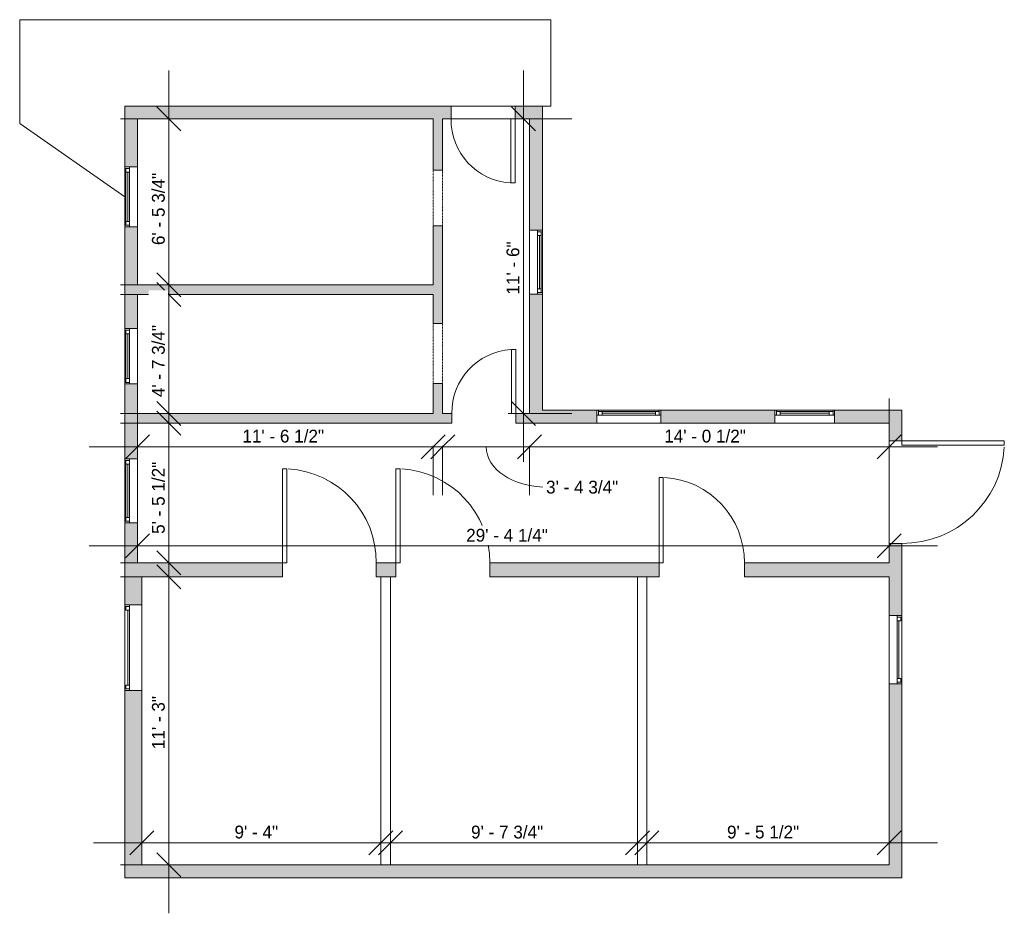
# Model space of a CAD drawing. Header units: inches. Extents: x 828 to 1290, y -1712 to -1294.
import ezdxf

# ---------------------------------------------------------------- set-up
doc = ezdxf.new("R2010")
doc.units = ezdxf.units.IN
doc.header["$MEASUREMENT"] = 0
doc.linetypes.add('Overhead', pattern=[0.15625, 0.09375, -0.0625])
for name, color, linetype, lineweight in [('A-ANNO-DIMS', 211, 'Continuous', 9), ('A-ANNO-DIMS-192', 211, 'Continuous', 9), ('A-DETL-GENF', 92, 'Overhead', 9), ('A-DETL-MEDM', 90, 'Continuous', 9), ('A-DOOR', 31, 'Continuous', 9), ('A-FLOR', 192, 'Continuous', 9), ('A-GLAZ', 151, 'Continuous', 9), ('A-WALL', 90, 'Continuous', 9), ('A-WALL-PATT', 111, 'Continuous', 9)]:
    doc.layers.add(name, color=color, linetype=linetype, lineweight=lineweight)
doc.styles.add('Inter', font='txt', dxfattribs={"height": 6})
doc.dimstyles.new('Linear_-_1_32__Inter__Imperial__SMALL', dxfattribs={"dimscale": 12, "dimtxt": 7.948799, "dimasz": 0.9375, "dimexe": 1.889764, "dimexo": 1.259843, "dimgap": 0, "dimtad": 1, "dimrnd": 0.25, "dimzin": 1, "dimdsep": 46, "dimlunit": 4, "dimtxsty": 'Inter', "dimblk1": 'OBLIQUE', "dimblk2": 'OBLIQUE', "dimsah": 1, "dimcen": 0.09, "dimdle": 1.889764, "dimazin": 0, "dimtfac": 1, "dimtdec": 4, "dimtix": 1, "dimtmove": 0, "dimatfit": 3, "dimfxl": 1, "dimtvp": 1, "dimtfill": 1, "dimfrac": 2, "dimtolj": 1, "dimtzin": 0, "dimarcsym": 2})
doc.dimstyles.new('Linear_-_1_32__Inter__Imperial__SMALL_1', dxfattribs={"dimscale": 12, "dimtxt": 7.948799, "dimasz": 0.9375, "dimexe": 1.889764, "dimexo": 1.259843, "dimgap": 0, "dimtad": 1, "dimrnd": 0.25, "dimzin": 1, "dimdsep": 46, "dimlunit": 4, "dimtxsty": 'Inter', "dimblk1": 'OBLIQUE', "dimblk2": 'OBLIQUE', "dimsah": 1, "dimcen": 0.09, "dimdle": 1.889764, "dimazin": 0, "dimtfac": 1, "dimtdec": 4, "dimtix": 1, "dimtmove": 1, "dimatfit": 3, "dimfxl": 1, "dimtvp": 1, "dimtfill": 1, "dimfrac": 2, "dimtolj": 1, "dimtzin": 0, "dimarcsym": 2})

# ---------------------------------------------------------------- blocks, each defined once
blk = doc.blocks.new('Planitar - Single Door_Flush Panel - 2_-6_ x 6_-8_-4178541-Barn 2 Dimension Plan')
at = {"layer": 'A-DOOR'}
for p, q in [((12.99, -3), (12.99, -33)), ((15, -3), (12.99, -3)), ((15, -3), (15, -33)), ((15, -33), (12.99, -33))]:
    blk.add_line(p, q, dxfattribs=at)
blk.add_arc((14.77, -3.3), 29.77, 179.4225, 266.009, dxfattribs=at)
blk = doc.blocks.new('Planitar - Single Door_Flush Panel - 2_-6_ x 6_-8_-4178312-Barn 2 Dimension Plan')
at = {"layer": 'A-DOOR'}
for p, q in [((12.99, 2.25), (12.99, 32.25)), ((15, 32.25), (12.99, 32.25)), ((15, 2.25), (15, 32.25)), ((15, 2.25), (12.99, 2.25))]:
    blk.add_line(p, q, dxfattribs=at)
blk.add_arc((14.77, 2.55), 29.77, 93.991, 180.5775, dxfattribs=at)
blk = doc.blocks.new('Planitar - Single Door_Flush Panel - 3_-8_ x 6_-8_-4186027-Barn 2 Dimension Plan')
at = {"layer": 'A-DOOR'}
for p, q in [((19.99, -3.25), (19.99, -47.25)), ((22, -3.25), (19.99, -3.25)), ((22, -3.25), (22, -47.25)), ((22, -47.25), (19.99, -47.25))]:
    blk.add_line(p, q, dxfattribs=at)
blk.add_arc((21.77, -3.55), 43.77, 179.6072, 266.7198, dxfattribs=at)
blk = doc.blocks.new('Planitar - Single Door_Flush Panel - 3_-4_ x 6_-8_-4186040-Barn 2 Dimension Plan')
at = {"layer": 'A-DOOR'}
for p, q in [((17.99, -3.25), (17.99, -43.25)), ((20, -3.25), (17.99, -3.25)), ((20, -3.25), (20, -43.25)), ((20, -43.25), (17.99, -43.25))]:
    blk.add_line(p, q, dxfattribs=at)
blk.add_arc((19.77, -3.55), 39.77, 179.5677, 266.5563, dxfattribs=at)
blk = doc.blocks.new('Planitar - Opening - 2_-4_ x 6_-8_-4186086-Barn 2 Dimension Plan')
at = {"layer": 'A-DETL-GENF'}
for p, q in [((13.68, 2.25), (-14.32, 2.25)), ((-14.32, -2.25), (13.68, -2.25))]:
    blk.add_line(p, q, dxfattribs=at)
at = {"layer": 'A-DETL-MEDM'}
for p, q in [((-14.32, 2.25), (-14.32, -2.25)), ((13.68, -2.25), (13.68, 2.25))]:
    blk.add_line(p, q, dxfattribs=at)
blk = doc.blocks.new('Planitar - Opening - 2_-2_ x 6_-8_-4186173-Barn 2 Dimension Plan')
at = {"layer": 'A-DETL-GENF'}
for p, q in [((12.68, 2.25), (-13.32, 2.25)), ((-13.32, -2.25), (12.68, -2.25))]:
    blk.add_line(p, q, dxfattribs=at)
at = {"layer": 'A-DETL-MEDM'}
for p, q in [((-13.32, 2.25), (-13.32, -2.25)), ((12.68, -2.25), (12.68, 2.25))]:
    blk.add_line(p, q, dxfattribs=at)
blk = doc.blocks.new('Planitar-Fixed - Default 1-4290701-Barn 2 Dimension Plan')
at = {"layer": 'A-GLAZ'}
for p, q in [((-14, 3.51), (-13.25, 3.51)), ((-13.25, 3.51), (-14, 3.51)), ((-14, 3.51), (-14, 1.28)), ((14, 1.28), (-14, 1.28)), ((-14, 1.28), (-14, -2.49)), ((-13.25, 3.51), (-13.25, 1.28)), ((-13.25, 3.51), (13.25, 3.51)), ((-13.25, 1.28), (-13.25, 3.51)), ((-13.25, 3.01), (-11.52, 3.01)), ((-11.52, 3.01), (-13.25, 3.01)), ((-13.25, 3.01), (-13.25, 1.28)), ((-13.25, 1.28), (-11.52, 1.28)), ((-11.52, 3.01), (-11.52, 1.28)), ((-11.52, 3.01), (11.52, 3.01)), ((-11.52, 1.28), (-11.52, 3.01)), ((11.52, 3.01), (11.52, 1.28)), ((13.25, 3.01), (11.52, 3.01)), ((13.25, 3.01), (11.52, 3.01)), ((11.52, 3.01), (11.52, 1.28)), ((11.52, 1.28), (13.25, 1.28)), ((13.25, 3.51), (13.25, 1.28)), ((13.96, 3.51), (13.25, 3.51)), ((14, 3.51), (13.25, 3.51)), ((13.25, 3.51), (13.25, 1.28)), ((13.25, 1.28), (13.25, 3.01)), ((14, 1.28), (14, 3.51)), ((14, -2.49), (14, 1.28)), ((-14, -2.49), (14, -2.49)), ((-14, -2.49), (-12.74, -2.49)), ((14, -2.49), (12.74, -2.49))]:
    blk.add_line(p, q, dxfattribs=at)
at = {"layer": 'A-GLAZ', "lineweight": 18}
blk.add_line((-11.52, 2.15), (11.52, 2.15), dxfattribs=at)
blk = doc.blocks.new('Planitar-Fixed - Default 1-4290698-Barn 2 Dimension Plan')
at = {"layer": 'A-GLAZ'}
for p, q in [((-13, 3.51), (-12.25, 3.51)), ((-12.25, 3.51), (-13, 3.51)), ((-13, 3.51), (-13, 1.28)), ((13, 1.28), (-13, 1.28)), ((-13, 1.28), (-13, -2.49)), ((-12.25, 3.51), (-12.25, 1.28)), ((-12.25, 3.51), (12.25, 3.51)), ((-12.25, 1.28), (-12.25, 3.51)), ((-12.25, 3.01), (-10.52, 3.01)), ((-10.52, 3.01), (-12.25, 3.01)), ((-12.25, 3.01), (-12.25, 1.28)), ((-12.25, 1.28), (-10.52, 1.28)), ((-10.52, 3.01), (-10.52, 1.28)), ((-10.52, 3.01), (10.52, 3.01)), ((-10.52, 1.28), (-10.52, 3.01)), ((10.52, 3.01), (10.52, 1.28)), ((12.25, 3.01), (10.52, 3.01)), ((12.25, 3.01), (10.52, 3.01)), ((10.52, 3.01), (10.52, 1.28)), ((10.52, 1.28), (12.25, 1.28)), ((12.25, 3.51), (12.25, 1.28)), ((12.96, 3.51), (12.25, 3.51)), ((13, 3.51), (12.25, 3.51)), ((12.25, 3.51), (12.25, 1.28)), ((12.25, 1.28), (12.25, 3.01)), ((13, 1.28), (13, 3.51)), ((13, -2.49), (13, 1.28)), ((-13, -2.49), (13, -2.49)), ((-13, -2.49), (-11.74, -2.49)), ((13, -2.49), (11.74, -2.49))]:
    blk.add_line(p, q, dxfattribs=at)
at = {"layer": 'A-GLAZ', "lineweight": 18}
blk.add_line((-10.52, 2.15), (10.52, 2.15), dxfattribs=at)
blk = doc.blocks.new('Planitar-Fixed - Default 1-4290704-Barn 2 Dimension Plan')
at = {"layer": 'A-GLAZ'}
for p, q in [((-15, 3.51), (-14.25, 3.51)), ((-14.25, 3.51), (-15, 3.51)), ((-15, 3.51), (-15, 1.28)), ((15, 1.28), (-15, 1.28)), ((-15, 1.28), (-15, -2.49)), ((-14.25, 3.51), (-14.25, 1.28)), ((-14.25, 3.51), (14.25, 3.51)), ((-14.25, 1.28), (-14.25, 3.51)), ((-14.25, 3.01), (-12.52, 3.01)), ((-12.52, 3.01), (-14.25, 3.01)), ((-14.25, 3.01), (-14.25, 1.28)), ((-14.25, 1.28), (-12.52, 1.28)), ((-12.52, 3.01), (-12.52, 1.28)), ((-12.52, 3.01), (12.52, 3.01)), ((-12.52, 1.28), (-12.52, 3.01)), ((12.52, 3.01), (12.52, 1.28)), ((14.25, 3.01), (12.52, 3.01)), ((14.25, 3.01), (12.52, 3.01)), ((12.52, 3.01), (12.52, 1.28)), ((12.52, 1.28), (14.25, 1.28)), ((14.25, 3.51), (14.25, 1.28)), ((14.96, 3.51), (14.25, 3.51)), ((15, 3.51), (14.25, 3.51)), ((14.25, 3.51), (14.25, 1.28)), ((14.25, 1.28), (14.25, 3.01)), ((15, 1.28), (15, 3.51)), ((15, -2.49), (15, 1.28)), ((-15, -2.49), (15, -2.49)), ((-15, -2.49), (-13.74, -2.49)), ((15, -2.49), (13.74, -2.49))]:
    blk.add_line(p, q, dxfattribs=at)
at = {"layer": 'A-GLAZ', "lineweight": 18}
blk.add_line((-12.52, 2.15), (12.52, 2.15), dxfattribs=at)
blk = doc.blocks.new('Planitar-Fixed - Default 1-4290961-Barn 2 Dimension Plan')
at = {"layer": 'A-GLAZ'}
for p, q in [((-20, 4.51), (-19.25, 4.51)), ((-20, 4.51), (20, 4.51)), ((-20, 4.51), (-20, 2.28)), ((20, 2.28), (-20, 2.28)), ((-20, 2.28), (-20, -3.49)), ((20, 2.28), (-20, 2.28)), ((-20, 2.28), (20, 2.28)), ((-20, 2.28), (-20, -3.49)), ((-19.25, 4.51), (-19.25, 2.28)), ((-19.25, 4.01), (-17.52, 4.01)), ((-19.25, 2.28), (-17.52, 2.28)), ((-17.52, 4.01), (-17.52, 2.28)), ((17.52, 4.01), (17.52, 2.28)), ((19.25, 4.01), (17.52, 4.01)), ((17.52, 2.28), (19.25, 2.28)), ((19.25, 4.51), (19.25, 2.28)), ((19.96, 4.51), (19.25, 4.51)), ((20, 2.28), (20, 4.51)), ((20, -3.49), (20, 2.28)), ((20, -3.49), (20, 2.28)), ((-20, -3.49), (20, -3.49)), ((-20, -3.49), (-18.74, -3.49)), ((20, -3.49), (-20, -3.49)), ((20, -3.49), (18.74, -3.49))]:
    blk.add_line(p, q, dxfattribs=at)
at = {"layer": 'A-GLAZ', "lineweight": 18}
blk.add_line((-17.52, 3.15), (17.52, 3.15), dxfattribs=at)
blk = doc.blocks.new('Planitar-Fixed - Default 1-4292213-Barn 2 Dimension Plan')
at = {"layer": 'A-GLAZ'}
for p, q in [((-16, 3.51), (-15.25, 3.51)), ((-16, 3.51), (16, 3.51)), ((-16, 3.51), (-16, 1.28)), ((16, 1.28), (-16, 1.28)), ((-16, 1.28), (-16, -2.49)), ((16, 1.28), (-16, 1.28)), ((-16, 1.28), (16, 1.28)), ((-16, 1.28), (-16, -2.49)), ((-15.25, 3.51), (-15.25, 1.28)), ((-15.25, 3.01), (-13.52, 3.01)), ((-15.25, 1.28), (-13.52, 1.28)), ((-13.52, 3.01), (-13.52, 1.28)), ((13.52, 3.01), (13.52, 1.28)), ((15.25, 3.01), (13.52, 3.01)), ((13.52, 1.28), (15.25, 1.28)), ((15.25, 3.51), (15.25, 1.28)), ((15.96, 3.51), (15.25, 3.51)), ((16, 1.28), (16, 3.51)), ((16, -2.49), (16, 1.28)), ((16, -2.49), (16, 1.28)), ((-16, -2.49), (16, -2.49)), ((-16, -2.49), (-14.74, -2.49)), ((16, -2.49), (-16, -2.49)), ((16, -2.49), (14.74, -2.49))]:
    blk.add_line(p, q, dxfattribs=at)
at = {"layer": 'A-GLAZ', "lineweight": 18}
blk.add_line((-13.52, 2.15), (13.52, 2.15), dxfattribs=at)
blk = doc.blocks.new('Planitar-Fixed - Default 1-4290770-Barn 2 Dimension Plan')
at = {"layer": 'A-GLAZ'}
for p, q in [((-14, 3.51), (-13.25, 3.51)), ((-13.25, 3.51), (-14, 3.51)), ((14, 1.28), (-14, 1.28)), ((-14, 1.28), (-14, -2.49)), ((-13.25, 3.51), (-13.25, 1.28)), ((-13.25, 3.51), (13.25, 3.51)), ((-13.25, 1.28), (-13.25, 3.51)), ((-13.25, 3.01), (-11.52, 3.01)), ((-11.52, 3.01), (-13.25, 3.01)), ((-13.25, 3.01), (-13.25, 1.28)), ((-13.25, 1.28), (-11.52, 1.28)), ((-11.52, 3.01), (-11.52, 1.28)), ((-11.52, 3.01), (11.52, 3.01)), ((-11.52, 1.28), (-11.52, 3.01)), ((11.52, 3.01), (11.52, 1.28)), ((13.25, 3.01), (11.52, 3.01)), ((13.25, 3.01), (11.52, 3.01)), ((11.52, 3.01), (11.52, 1.28)), ((11.52, 1.28), (13.25, 1.28)), ((13.25, 3.51), (13.25, 1.28)), ((13.96, 3.51), (13.25, 3.51)), ((14, 3.51), (13.25, 3.51)), ((13.25, 3.51), (13.25, 1.28)), ((13.25, 1.28), (13.25, 3.01)), ((14, -2.49), (14, 1.28)), ((-14, -2.49), (14, -2.49)), ((-14, -2.49), (-12.74, -2.49)), ((14, -2.49), (12.74, -2.49))]:
    blk.add_line(p, q, dxfattribs=at)
at = {"layer": 'A-GLAZ', "lineweight": 18}
blk.add_line((-11.52, 2.15), (11.52, 2.15), dxfattribs=at)
blk = doc.blocks.new('Planitar-Fixed - Default 1-4290571-Barn 2 Dimension Plan')
at = {"layer": 'A-GLAZ'}
for p, q in [((-15, 3.51), (-14.25, 3.51)), ((-14.25, 3.51), (-15, 3.51)), ((15, 1.28), (-15, 1.28)), ((-15, 1.28), (-15, -2.49)), ((-14.25, 3.51), (-14.25, 1.28)), ((-14.25, 3.51), (14.25, 3.51)), ((-14.25, 1.28), (-14.25, 3.51)), ((-14.25, 3.01), (-12.52, 3.01)), ((-12.52, 3.01), (-14.25, 3.01)), ((-14.25, 3.01), (-14.25, 1.28)), ((-14.25, 1.28), (-12.52, 1.28)), ((-12.52, 3.01), (-12.52, 1.28)), ((-12.52, 3.01), (12.52, 3.01)), ((-12.52, 1.28), (-12.52, 3.01)), ((12.52, 3.01), (12.52, 1.28)), ((14.25, 3.01), (12.52, 3.01)), ((14.25, 3.01), (12.52, 3.01)), ((12.52, 3.01), (12.52, 1.28)), ((12.52, 1.28), (14.25, 1.28)), ((14.25, 3.51), (14.25, 1.28)), ((14.96, 3.51), (14.25, 3.51)), ((15, 3.51), (14.25, 3.51)), ((14.25, 3.51), (14.25, 1.28)), ((14.25, 1.28), (14.25, 3.01)), ((15, -2.49), (15, 1.28)), ((-15, -2.49), (15, -2.49)), ((-15, -2.49), (-13.74, -2.49)), ((15, -2.49), (13.74, -2.49))]:
    blk.add_line(p, q, dxfattribs=at)
at = {"layer": 'A-GLAZ', "lineweight": 18}
blk.add_line((-12.52, 2.15), (12.52, 2.15), dxfattribs=at)
blk = doc.blocks.new('Planitar - Single Door_Flush Panel - 4_-0_ x 6_-8_-4187546-Barn 2 Dimension Plan')
at = {"layer": 'A-DOOR'}
for p, q in [((21.99, -3), (21.99, -51)), ((24, -3), (21.99, -3)), ((24, -3), (24, -51)), ((24, -51), (21.99, -51))]:
    blk.add_line(p, q, dxfattribs=at)
blk.add_arc((23.77, -3.3), 47.77, 179.6401, 266.862, dxfattribs=at)
blk = doc.blocks.new('DIMBLOCK1-Barn 2 Dimension Plan')
at = {"layer": 'A-ANNO-DIMS-192'}
for p, q in [((898.35, -1440.52), (898.35, -1317.41)), ((905.52, -1340.09), (875.68, -1340.09)), ((898.35, -1340.09), (905.52, -1340.09)), ((905.52, -1417.84), (875.68, -1417.84)), ((898.35, -1417.84), (905.52, -1417.84))]:
    blk.add_line(p, q, dxfattribs=at)
at = {"layer": 'A-ANNO-DIMS-192', "lineweight": 35}
for p, q in [((898.35, -1340.09), (892.73, -1334.47)), ((898.35, -1340.09), (903.98, -1345.72)), ((898.35, -1417.84), (892.73, -1412.22)), ((898.35, -1417.84), (903.98, -1423.47))]:
    blk.add_line(p, q, dxfattribs=at)
at = {"layer": 'A-ANNO-DIMS-192', "color": 0, "insert": (890.37, -1399.19), "char_height": 6, "width": 48.5274, "attachment_point": 1, "rotation": 90, "line_spacing_factor": 0.9936, "style": 'Inter', "bg_fill": 3, "box_fill_scale": 1.25, "bg_fill_color": 256, "bg_fill_true_color": 13158600, "bg_fill_transparency": 0}
blk.add_mtext('6\' - 5 3/4"', dxfattribs=at)
blk = doc.blocks.new('_Oblique')
at = {"color": 0, "linetype": 'ByBlock', "lineweight": -2}
blk.add_line((-0.5, -0.5), (0.5, 0.5), dxfattribs=at)
blk = doc.blocks.new('DIMBLOCK2-Barn 2 Dimension Plan')
at = {"layer": 'A-ANNO-DIMS-192'}
for p, q in [((898.35, -1500.77), (898.35, -1399.66)), ((905.52, -1422.34), (875.68, -1422.34)), ((898.35, -1422.34), (905.52, -1422.34)), ((905.52, -1478.09), (875.68, -1478.09)), ((898.35, -1478.09), (905.52, -1478.09))]:
    blk.add_line(p, q, dxfattribs=at)
at = {"layer": 'A-ANNO-DIMS-192', "lineweight": 35}
for p, q in [((898.35, -1422.34), (892.73, -1416.72)), ((898.35, -1422.34), (903.98, -1427.97)), ((898.35, -1478.09), (892.73, -1472.47)), ((898.35, -1478.09), (903.98, -1483.72))]:
    blk.add_line(p, q, dxfattribs=at)
at = {"layer": 'A-ANNO-DIMS-192', "color": 0, "insert": (890.37, -1470.44), "char_height": 6, "width": 48.5274, "attachment_point": 1, "rotation": 90, "line_spacing_factor": 0.9936, "style": 'Inter', "bg_fill": 3, "box_fill_scale": 1.25, "bg_fill_color": 256, "bg_fill_true_color": 13158600, "bg_fill_transparency": 0}
blk.add_mtext('4\' - 7 3/4"', dxfattribs=at)
blk = doc.blocks.new('DIMBLOCK3-Barn 2 Dimension Plan')
at = {"layer": 'A-ANNO-DIMS-192'}
for p, q in [((898.35, -1570.77), (898.35, -1459.91)), ((905.52, -1482.59), (875.68, -1482.59)), ((898.35, -1482.59), (905.52, -1482.59)), ((905.52, -1548.09), (875.68, -1548.09)), ((898.35, -1548.09), (905.52, -1548.09))]:
    blk.add_line(p, q, dxfattribs=at)
at = {"layer": 'A-ANNO-DIMS-192', "lineweight": 35}
for p, q in [((898.35, -1482.59), (892.73, -1476.97)), ((898.35, -1482.59), (903.98, -1488.22)), ((898.35, -1548.09), (892.73, -1542.47)), ((898.35, -1548.09), (903.98, -1553.72))]:
    blk.add_line(p, q, dxfattribs=at)
at = {"layer": 'A-ANNO-DIMS-192', "color": 0, "insert": (890.37, -1534.52), "char_height": 6, "width": 46.0235, "attachment_point": 1, "rotation": 90, "line_spacing_factor": 0.9936, "style": 'Inter', "bg_fill": 3, "box_fill_scale": 1.25, "bg_fill_color": 256, "bg_fill_true_color": 13158600, "bg_fill_transparency": 0}
blk.add_mtext('5\' - 5 1/2"', dxfattribs=at)
blk = doc.blocks.new('DIMBLOCK4-Barn 2 Dimension Plan')
at = {"layer": 'A-ANNO-DIMS-192'}
for p, q in [((898.35, -1712.27), (898.35, -1531.91)), ((905.52, -1554.59), (875.68, -1554.59)), ((898.35, -1554.59), (905.52, -1554.59)), ((905.52, -1689.59), (875.68, -1689.59)), ((898.35, -1689.59), (905.52, -1689.59))]:
    blk.add_line(p, q, dxfattribs=at)
at = {"layer": 'A-ANNO-DIMS-192', "lineweight": 35}
for p, q in [((898.35, -1554.59), (892.73, -1548.97)), ((898.35, -1554.59), (903.98, -1560.22)), ((898.35, -1689.59), (892.73, -1683.97)), ((898.35, -1689.59), (903.98, -1695.22))]:
    blk.add_line(p, q, dxfattribs=at)
at = {"layer": 'A-ANNO-DIMS-192', "color": 0, "insert": (890.37, -1635.36), "char_height": 6, "width": 31.8349, "attachment_point": 1, "rotation": 90, "line_spacing_factor": 0.9936, "style": 'Inter', "bg_fill": 3, "box_fill_scale": 1.25, "bg_fill_color": 256, "bg_fill_true_color": 13158600, "bg_fill_transparency": 0}
blk.add_mtext('11\' - 3"', dxfattribs=at)
blk = doc.blocks.new('DIMBLOCK5-Barn 2 Dimension Plan')
at = {"layer": 'A-ANNO-DIMS-192'}
for p, q in [((1064.56, -1317.41), (1064.56, -1500.77)), ((1057.39, -1340.09), (1087.23, -1340.09)), ((1064.56, -1340.09), (1057.39, -1340.09)), ((1057.39, -1478.09), (1087.23, -1478.09)), ((1064.56, -1478.09), (1057.39, -1478.09))]:
    blk.add_line(p, q, dxfattribs=at)
at = {"layer": 'A-ANNO-DIMS-192', "lineweight": 35}
for p, q in [((1064.56, -1340.09), (1058.93, -1334.47)), ((1064.56, -1340.09), (1070.18, -1345.72)), ((1064.56, -1478.09), (1058.93, -1472.47)), ((1064.56, -1478.09), (1070.18, -1483.72))]:
    blk.add_line(p, q, dxfattribs=at)
at = {"layer": 'A-ANNO-DIMS-192', "color": 0, "insert": (1056.57, -1422.36), "char_height": 6, "width": 31.8349, "attachment_point": 1, "rotation": 90, "line_spacing_factor": 0.9936, "style": 'Inter', "bg_fill": 3, "box_fill_scale": 1.25, "bg_fill_color": 256, "bg_fill_true_color": 13158600, "bg_fill_transparency": 0}
blk.add_mtext('11\' - 6"', dxfattribs=at)
blk = doc.blocks.new('DIMBLOCK6-Barn 2 Dimension Plan')
at = {"layer": 'A-ANNO-DIMS-192'}
for p, q in [((885.64, -1686.35), (885.64, -1656.51)), ((997.64, -1686.35), (997.64, -1656.51)), ((862.96, -1679.19), (1020.32, -1679.19)), ((885.64, -1679.19), (885.64, -1686.35)), ((997.64, -1679.19), (997.64, -1686.35))]:
    blk.add_line(p, q, dxfattribs=at)
at = {"layer": 'A-ANNO-DIMS-192', "lineweight": 35}
for p, q in [((885.64, -1679.19), (891.27, -1673.56)), ((997.64, -1679.19), (1003.27, -1673.56)), ((885.64, -1679.19), (880.02, -1684.81)), ((997.64, -1679.19), (992.02, -1684.81))]:
    blk.add_line(p, q, dxfattribs=at)
at = {"layer": 'A-ANNO-DIMS-192', "color": 0, "insert": (929.07, -1671.2), "char_height": 6, "width": 30.1657, "attachment_point": 1, "line_spacing_factor": 0.9936, "style": 'Inter', "bg_fill": 3, "box_fill_scale": 1.25, "bg_fill_color": 256, "bg_fill_true_color": 13158600, "bg_fill_transparency": 0}
blk.add_mtext('9\' - 4"', dxfattribs=at)
blk = doc.blocks.new('DIMBLOCK7-Barn 2 Dimension Plan')
at = {"layer": 'A-ANNO-DIMS-192'}
for p, q in [((1002.14, -1686.35), (1002.14, -1656.51)), ((1117.89, -1686.35), (1117.89, -1656.51)), ((979.46, -1679.19), (1140.57, -1679.19)), ((1002.14, -1679.19), (1002.14, -1686.35)), ((1117.89, -1679.19), (1117.89, -1686.35))]:
    blk.add_line(p, q, dxfattribs=at)
at = {"layer": 'A-ANNO-DIMS-192', "lineweight": 35}
for p, q in [((1002.14, -1679.19), (1007.77, -1673.56)), ((1117.89, -1679.19), (1123.52, -1673.56)), ((1002.14, -1679.19), (996.52, -1684.81)), ((1117.89, -1679.19), (1112.27, -1684.81))]:
    blk.add_line(p, q, dxfattribs=at)
at = {"layer": 'A-ANNO-DIMS-192', "color": 0, "insert": (1039.95, -1671.2), "char_height": 6, "width": 48.1697, "attachment_point": 1, "line_spacing_factor": 0.9936, "style": 'Inter', "bg_fill": 3, "box_fill_scale": 1.25, "bg_fill_color": 256, "bg_fill_true_color": 13158600, "bg_fill_transparency": 0}
blk.add_mtext('9\' - 7 3/4"', dxfattribs=at)
blk = doc.blocks.new('DIMBLOCK8-Barn 2 Dimension Plan')
at = {"layer": 'A-ANNO-DIMS-192'}
for p, q in [((1122.39, -1686.35), (1122.39, -1656.51)), ((1235.89, -1686.35), (1235.89, -1656.51)), ((1099.71, -1679.19), (1258.57, -1679.19)), ((1122.39, -1679.19), (1122.39, -1686.35)), ((1235.89, -1679.19), (1235.89, -1686.35))]:
    blk.add_line(p, q, dxfattribs=at)
at = {"layer": 'A-ANNO-DIMS-192', "lineweight": 35}
for p, q in [((1122.39, -1679.19), (1128.02, -1673.56)), ((1235.89, -1679.19), (1241.52, -1673.56)), ((1122.39, -1679.19), (1116.77, -1684.81)), ((1235.89, -1679.19), (1230.27, -1684.81))]:
    blk.add_line(p, q, dxfattribs=at)
at = {"layer": 'A-ANNO-DIMS-192', "color": 0, "insert": (1159.92, -1671.2), "char_height": 6, "width": 46.1428, "attachment_point": 1, "line_spacing_factor": 0.9936, "style": 'Inter', "bg_fill": 3, "box_fill_scale": 1.25, "bg_fill_color": 256, "bg_fill_true_color": 13158600, "bg_fill_transparency": 0}
blk.add_mtext('9\' - 5 1/2"', dxfattribs=at)
blk = doc.blocks.new('DIMBLOCK9-Barn 2 Dimension Plan')
at = {"layer": 'A-ANNO-DIMS-192'}
for p, q in [((883.64, -1500.84), (883.64, -1471)), ((860.96, -1493.68), (1044.82, -1493.68)), ((883.64, -1493.68), (883.64, -1500.84)), ((1022.14, -1493.21), (1022.14, -1516.36)), ((1022.14, -1493.68), (1022.14, -1493.21))]:
    blk.add_line(p, q, dxfattribs=at)
at = {"layer": 'A-ANNO-DIMS-192', "lineweight": 35}
for p, q in [((883.64, -1493.68), (889.27, -1488.06)), ((1022.14, -1493.68), (1027.77, -1488.06)), ((883.64, -1493.68), (878.02, -1499.31)), ((1022.14, -1493.68), (1016.52, -1499.31))]:
    blk.add_line(p, q, dxfattribs=at)
at = {"layer": 'A-ANNO-DIMS-192', "color": 0, "insert": (932.77, -1485.69), "char_height": 6, "width": 48.289, "attachment_point": 1, "line_spacing_factor": 0.9936, "style": 'Inter', "bg_fill": 3, "box_fill_scale": 1.25, "bg_fill_color": 256, "bg_fill_true_color": 13158600, "bg_fill_transparency": 0}
blk.add_mtext('11\' - 6 1/2"', dxfattribs=at)
blk = doc.blocks.new('DIMBLOCK10-Barn 2 Dimension Plan')
at = {"layer": 'A-ANNO-DIMS-192', "lineweight": 35}
for p, q in [((1026.64, -1493.68), (1032.27, -1488.06)), ((1067.39, -1493.68), (1073.02, -1488.06)), ((1026.64, -1493.68), (1021.02, -1499.31)), ((1067.39, -1493.68), (1061.77, -1499.31))]:
    blk.add_line(p, q, dxfattribs=at)
at = {"layer": 'A-ANNO-DIMS-192'}
for p, q in [((1003.96, -1493.68), (1090.07, -1493.68)), ((1026.64, -1493.21), (1026.64, -1516.36)), ((1026.64, -1493.68), (1026.64, -1493.21)), ((1067.39, -1493.21), (1067.39, -1516.36)), ((1067.39, -1493.68), (1067.39, -1493.21))]:
    blk.add_line(p, q, dxfattribs=at)
blk.add_ellipse((1075.11, -1493.68), major_axis=(28.1, 0), ratio=0.673245, start_param=3.141593, end_param=4.712389, dxfattribs=at)
at = {"layer": 'A-ANNO-DIMS-192', "color": 0, "insert": (1075.11, -1509.58), "char_height": 6, "width": 49.0043, "attachment_point": 1, "line_spacing_factor": 0.9936, "style": 'Inter', "bg_fill": 3, "box_fill_scale": 1.25, "bg_fill_color": 256, "bg_fill_true_color": 13158600, "bg_fill_transparency": 0}
blk.add_mtext('3\' - 4 3/4"', dxfattribs=at)
blk = doc.blocks.new('DIMBLOCK11-Barn 2 Dimension Plan')
at = {"layer": 'A-ANNO-DIMS-192'}
for p, q in [((1235.89, -1500.84), (1235.89, -1471)), ((1044.71, -1493.68), (1258.57, -1493.68)), ((1067.39, -1493.21), (1067.39, -1516.36)), ((1067.39, -1493.68), (1067.39, -1493.21)), ((1235.89, -1493.68), (1235.89, -1500.84))]:
    blk.add_line(p, q, dxfattribs=at)
at = {"layer": 'A-ANNO-DIMS-192', "lineweight": 35}
for p, q in [((1067.39, -1493.68), (1073.02, -1488.06)), ((1235.89, -1493.68), (1241.52, -1488.06)), ((1067.39, -1493.68), (1061.77, -1499.31)), ((1235.89, -1493.68), (1230.27, -1499.31))]:
    blk.add_line(p, q, dxfattribs=at)
at = {"layer": 'A-ANNO-DIMS-192', "color": 0, "insert": (1130.48, -1485.69), "char_height": 6, "width": 50.7928, "attachment_point": 1, "line_spacing_factor": 0.9936, "style": 'Inter', "bg_fill": 3, "box_fill_scale": 1.25, "bg_fill_color": 256, "bg_fill_true_color": 13158600, "bg_fill_transparency": 0}
blk.add_mtext('14\' - 0 1/2"', dxfattribs=at)
blk = doc.blocks.new('DIMBLOCK12-Barn 2 Dimension Plan')
at = {"layer": 'A-ANNO-DIMS-192'}
for p, q in [((883.64, -1547.29), (883.64, -1517.45)), ((1235.89, -1547.29), (1235.89, -1517.45)), ((860.96, -1540.13), (1258.57, -1540.13)), ((883.64, -1540.13), (883.64, -1547.29)), ((1235.89, -1540.13), (1235.89, -1547.29))]:
    blk.add_line(p, q, dxfattribs=at)
at = {"layer": 'A-ANNO-DIMS-192', "lineweight": 35}
for p, q in [((883.64, -1540.13), (889.27, -1534.51)), ((1235.89, -1540.13), (1241.52, -1534.51)), ((883.64, -1540.13), (878.02, -1545.76)), ((1235.89, -1540.13), (1230.27, -1545.76))]:
    blk.add_line(p, q, dxfattribs=at)
at = {"layer": 'A-ANNO-DIMS-192', "color": 0, "insert": (1037.66, -1532.14), "char_height": 6, "width": 53.0582, "attachment_point": 1, "line_spacing_factor": 0.9936, "style": 'Inter', "bg_fill": 3, "box_fill_scale": 1.25, "bg_fill_color": 256, "bg_fill_true_color": 13158600, "bg_fill_transparency": 0}
blk.add_mtext('29\' - 4 1/4"', dxfattribs=at)

msp = doc.modelspace()

# ---------------------------------------------------------------- hatches: boundary and pattern name
at = {"layer": 'A-WALL-PATT'}
h = msp.add_hatch(color=9, dxfattribs=at)
h.paths.add_polyline_path([(1061.058, -1340.091), (1067.391, -1340.091), (1067.391, -1334.091), (1060.56, -1334.091), (1060.56, -1340.091)], flags=0)
h.paths.add_polyline_path([(1026.641, -1340.091), (1030.56, -1340.091), (1030.56, -1334.091), (877.641, -1334.091), (877.641, -1340.091), (1022.141, -1340.091)], flags=0)
h = msp.add_hatch(color=9, dxfattribs=at)
h.paths.add_polyline_path([(1067.391, -1476.591), (1073.391, -1476.591), (1073.391, -1422.18), (1067.391, -1422.18)], flags=0)
h.paths.add_polyline_path([(1073.391, -1392.18), (1073.391, -1334.091), (1067.391, -1334.091), (1067.391, -1392.18), (1071.159, -1392.18)], flags=0)
h = msp.add_hatch(color=9, dxfattribs=at)
h.paths.add_polyline_path([(883.641, -1551.341), (883.641, -1529.298), (877.641, -1529.298), (877.641, -1551.341)], flags=0)
h.paths.add_polyline_path([(879.874, -1499.298), (883.641, -1499.298), (883.641, -1464.253), (877.641, -1464.253), (877.641, -1499.298)], flags=0)
h.paths.add_polyline_path([(879.874, -1438.253), (883.641, -1438.253), (883.641, -1390.593), (877.641, -1390.593), (877.641, -1438.253)], flags=0)
h.paths.add_polyline_path([(877.641, -1362.593), (883.641, -1362.593), (883.641, -1340.091), (877.641, -1340.091), (877.641, -1361.846)], flags=0)
h = msp.add_hatch(color=9, dxfattribs=at)
h.paths.add_polyline_path([(1022.141, -1478.091), (1026.641, -1478.091), (1026.641, -1463.966), (1022.141, -1463.966)], flags=0)
h.paths.add_polyline_path([(1026.641, -1435.966), (1026.641, -1390.16), (1022.141, -1390.16), (1022.141, -1435.966)], flags=0)
h.paths.add_polyline_path([(1026.641, -1364.16), (1026.641, -1340.091), (1022.141, -1340.091), (1022.141, -1364.16)], flags=0)
for points in [[(1022.141, -1422.341), (1022.141, -1417.841), (883.641, -1417.841), (883.641, -1422.341), (928.784, -1422.341)], [(1241.891, -1695.591), (1241.891, -1689.591), (877.641, -1689.591), (877.641, -1695.591), (1061.058, -1695.591)]]:
    msp.add_hatch(color=9, dxfattribs=at).paths.add_polyline_path(points, flags=0)
h = msp.add_hatch(color=9, dxfattribs=at)
h.paths.add_polyline_path([(1235.891, -1482.591), (1235.891, -1476.591), (1210.354, -1476.591), (1210.354, -1482.591)], flags=0)
h.paths.add_polyline_path([(1128.872, -1482.591), (1182.354, -1482.591), (1182.354, -1476.591), (1128.872, -1476.591), (1128.872, -1478.824)], flags=0)
h.paths.add_polyline_path([(1067.391, -1482.591), (1098.872, -1482.591), (1098.872, -1476.591), (1067.391, -1476.591), (1067.391, -1478.091)], flags=0)
h = msp.add_hatch(color=9, dxfattribs=at)
h.paths.add_polyline_path([(1241.891, -1689.591), (1241.891, -1604.78), (1235.891, -1604.78), (1235.891, -1689.591), (1239.659, -1689.591)], flags=0)
h.paths.add_polyline_path([(1241.891, -1572.78), (1241.891, -1538.966), (1235.891, -1538.966), (1235.891, -1572.78), (1239.659, -1572.78)], flags=0)
h.paths.add_polyline_path([(1235.891, -1490.966), (1241.891, -1490.966), (1241.891, -1476.591), (1235.891, -1476.591), (1235.891, -1482.591)], flags=0)
h = msp.add_hatch(color=9, dxfattribs=at)
h.paths.add_polyline_path([(1061.058, -1482.591), (1067.391, -1482.591), (1067.391, -1478.091), (1060.919, -1478.091), (1060.919, -1482.591)], flags=0)
h.paths.add_polyline_path([(1030.919, -1482.591), (1030.919, -1478.091), (883.641, -1478.091), (883.641, -1482.591), (928.784, -1482.591)], flags=0)
h = msp.add_hatch(color=9, dxfattribs=at)
h.paths.add_polyline_path([(1235.891, -1554.591), (1235.891, -1548.091), (1168.052, -1548.091), (1168.052, -1554.591)], flags=0)
h.paths.add_polyline_path([(1061.058, -1554.591), (1128.052, -1554.591), (1128.052, -1548.091), (1048.758, -1548.091), (1048.758, -1554.591)], flags=0)
h.paths.add_polyline_path([(997.641, -1554.591), (1004.758, -1554.591), (1004.758, -1548.091), (995.538, -1548.091), (995.538, -1554.591)], flags=0)
h.paths.add_polyline_path([(951.538, -1554.591), (951.538, -1548.091), (883.641, -1548.091), (883.641, -1551.341), (885.641, -1551.341), (885.641, -1554.591)], flags=0)
h = msp.add_hatch(color=9, dxfattribs=at)
h.paths.add_polyline_path([(885.641, -1689.591), (885.641, -1607.813), (877.641, -1607.813), (877.641, -1689.591), (879.874, -1689.591)], flags=0)
h.paths.add_polyline_path([(877.641, -1567.813), (885.641, -1567.813), (885.641, -1551.341), (877.641, -1551.341)], flags=0)

# ---------------------------------------------------------------- linework, layer by layer
at = {"layer": 'A-FLOR'}
for p, q in [((1077.391, -1293.591), (828.391, -1293.591)), ((828.391, -1293.591), (828.391, -1342.166)), ((1077.391, -1334.091), (1077.391, -1293.591)), ((1030.56, -1334.091), (1060.56, -1334.091)), ((1073.391, -1334.091), (1077.391, -1334.091)), ((828.391, -1342.166), (877.641, -1376.651)), ((1060.56, -1340.091), (1030.56, -1340.091)), ((1235.891, -1538.966), (1235.891, -1490.966))]:
    msp.add_line(p, q, dxfattribs=at)
at = {"layer": 'A-WALL'}
for p, q in [((1030.56, -1334.091), (877.641, -1334.091)), ((877.641, -1334.091), (877.641, -1362.593)), ((1030.56, -1340.091), (1030.56, -1334.091)), ((1073.391, -1334.091), (1060.56, -1334.091)), ((1060.56, -1334.091), (1060.56, -1340.091)), ((1073.391, -1392.18), (1073.391, -1334.091)), ((883.641, -1340.091), (1022.141, -1340.091)), ((883.641, -1362.593), (883.641, -1340.091)), ((1022.141, -1340.091), (1022.141, -1364.16)), ((1026.641, -1340.091), (1030.56, -1340.091)), ((1026.641, -1364.16), (1026.641, -1340.091)), ((1060.56, -1340.091), (1067.391, -1340.091)), ((1067.391, -1340.091), (1067.391, -1392.18)), ((877.641, -1390.593), (877.641, -1438.253)), ((883.641, -1417.841), (883.641, -1390.593)), ((1022.141, -1390.16), (1022.141, -1417.841)), ((1026.641, -1435.966), (1026.641, -1390.16)), ((1071.159, -1392.18), (1073.391, -1392.18)), ((1022.141, -1417.841), (883.641, -1417.841)), ((883.641, -1438.253), (883.641, -1422.341)), ((883.641, -1422.341), (1022.141, -1422.341)), ((1022.141, -1422.341), (1022.141, -1435.966)), ((1067.391, -1422.18), (1067.391, -1478.091)), ((1073.391, -1422.18), (1071.159, -1422.18)), ((1073.391, -1476.591), (1073.391, -1422.18)), ((877.641, -1464.253), (877.641, -1499.298)), ((883.641, -1478.091), (883.641, -1464.253)), ((1022.141, -1463.966), (1022.141, -1478.091)), ((1026.641, -1478.091), (1026.641, -1463.966)), ((1098.872, -1476.591), (1073.391, -1476.591)), ((1098.872, -1478.824), (1098.872, -1476.591)), ((1182.354, -1476.591), (1128.872, -1476.591)), ((1128.872, -1476.591), (1128.872, -1478.824)), ((1182.354, -1478.824), (1182.354, -1476.591)), ((1241.891, -1476.591), (1210.354, -1476.591)), ((1210.354, -1476.591), (1210.354, -1478.824)), ((1241.891, -1490.966), (1241.891, -1476.591)), ((1022.141, -1478.091), (883.641, -1478.091)), ((1030.919, -1478.091), (1026.641, -1478.091)), ((1030.919, -1482.591), (1030.919, -1478.091)), ((1067.391, -1478.091), (1060.919, -1478.091)), ((1060.919, -1478.091), (1060.919, -1482.591)), ((883.641, -1499.298), (883.641, -1482.591)), ((883.641, -1482.591), (1030.919, -1482.591)), ((1060.919, -1482.591), (1098.872, -1482.591)), ((1128.872, -1482.591), (1182.354, -1482.591)), ((1210.354, -1482.591), (1235.891, -1482.591)), ((1235.891, -1482.591), (1235.891, -1490.966)), ((1235.891, -1490.966), (1241.891, -1490.966)), ((877.641, -1529.298), (877.641, -1567.813)), ((883.641, -1548.091), (883.641, -1529.298)), ((1241.891, -1538.966), (1235.891, -1538.966)), ((1235.891, -1538.966), (1235.891, -1548.091)), ((1241.891, -1572.78), (1241.891, -1538.966)), ((951.538, -1548.091), (883.641, -1548.091)), ((951.538, -1554.591), (951.538, -1548.091)), ((1004.758, -1548.091), (995.538, -1548.091)), ((995.538, -1548.091), (995.538, -1554.591)), ((1004.758, -1554.591), (1004.758, -1548.091)), ((1128.052, -1548.091), (1048.758, -1548.091)), ((1048.758, -1548.091), (1048.758, -1554.591)), ((1128.052, -1554.591), (1128.052, -1548.091)), ((1235.891, -1548.091), (1168.052, -1548.091)), ((1168.052, -1548.091), (1168.052, -1554.591)), ((885.641, -1567.813), (885.641, -1554.591)), ((885.641, -1554.591), (951.538, -1554.591)), ((1004.758, -1554.591), (995.538, -1554.591)), ((997.641, -1689.591), (997.641, -1554.591)), ((1002.141, -1554.591), (1002.141, -1689.591)), ((1048.758, -1554.591), (1128.052, -1554.591)), ((1117.891, -1689.591), (1117.891, -1554.591)), ((1122.391, -1554.591), (1122.391, -1689.591)), ((1168.052, -1554.591), (1235.891, -1554.591)), ((1235.891, -1554.591), (1235.891, -1572.78)), ((1235.891, -1604.78), (1235.891, -1689.591)), ((1241.891, -1695.591), (1241.891, -1604.78)), ((877.641, -1607.813), (877.641, -1695.591)), ((885.641, -1689.591), (885.641, -1607.813)), ((1235.891, -1689.591), (885.641, -1689.591)), ((877.641, -1695.591), (1241.891, -1695.591))]:
    msp.add_line(p, q, dxfattribs=at)

# ---------------------------------------------------------------- block references
at = {"layer": 'A-DOOR'}
for name, p in [('Planitar - Single Door_Flush Panel - 2_-6_ x 6_-8_-4178541-Barn 2 Dimension Plan', (1045.56, -1337.091)), ('Planitar - Single Door_Flush Panel - 2_-6_ x 6_-8_-4178312-Barn 2 Dimension Plan', (1045.919, -1480.341))]:
    msp.add_blockref(name, p, dxfattribs=at)
for name, p, rotation in [('Planitar - Opening - 2_-2_ x 6_-8_-4186173-Barn 2 Dimension Plan', (1024.391, -1376.837), 89.99999999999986), ('Planitar - Opening - 2_-4_ x 6_-8_-4186086-Barn 2 Dimension Plan', (1024.391, -1449.644), 89.99999999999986), ('Planitar - Single Door_Flush Panel - 4_-0_ x 6_-8_-4187546-Barn 2 Dimension Plan', (1238.891, -1514.966), 89.99999999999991), ('Planitar - Single Door_Flush Panel - 3_-8_ x 6_-8_-4186027-Barn 2 Dimension Plan', (973.538, -1551.341), 180), ('Planitar - Single Door_Flush Panel - 3_-8_ x 6_-8_-4186027-Barn 2 Dimension Plan', (1026.758, -1551.341), 180), ('Planitar - Single Door_Flush Panel - 3_-4_ x 6_-8_-4186040-Barn 2 Dimension Plan', (1148.052, -1551.341), 180)]:
    msp.add_blockref(name, p, dxfattribs=dict(at, rotation=rotation))
at = {"layer": 'A-GLAZ'}
for name, p, rotation in [('Planitar-Fixed - Default 1-4290701-Barn 2 Dimension Plan', (881.153, -1376.593), 90), ('Planitar-Fixed - Default 1-4290571-Barn 2 Dimension Plan', (1069.879, -1407.18), 269.9999999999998), ('Planitar-Fixed - Default 1-4290698-Barn 2 Dimension Plan', (881.153, -1451.253), 90), ('Planitar-Fixed - Default 1-4290704-Barn 2 Dimension Plan', (881.153, -1514.298), 90), ('Planitar-Fixed - Default 1-4290961-Barn 2 Dimension Plan', (882.153, -1587.813), 89.99999999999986), ('Planitar-Fixed - Default 1-4292213-Barn 2 Dimension Plan', (1238.379, -1588.78), 269.9999999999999)]:
    msp.add_blockref(name, p, dxfattribs=dict(at, rotation=rotation))
for name, p in [('Planitar-Fixed - Default 1-4290571-Barn 2 Dimension Plan', (1113.872, -1480.103)), ('Planitar-Fixed - Default 1-4290770-Barn 2 Dimension Plan', (1196.354, -1480.103))]:
    msp.add_blockref(name, p, dxfattribs=at)

# ---------------------------------------------------------------- next in the draw order: dimensions: what is measured, and where the dimension line sits
at = {"layer": 'A-ANNO-DIMS'}
for base, p1, p2, override, picture, middle in [((898.354, -1340.091), (890.399, -1417.841), (890.399, -1340.091), {"dimpost": '<>', "dimfxl": 77.75}, 'DIMBLOCK1-Barn 2 Dimension Plan', (894.762, -1378.966)), ((1064.557, -1478.091), (1072.512, -1340.091), (1072.512, -1478.091), {"dimpost": '<>', "dimfxl": 138}, 'DIMBLOCK5-Barn 2 Dimension Plan', (1061.476, -1409.091))]:
    dim = msp.add_linear_dim(base=base, p1=p1, p2=p2, angle=90, dimstyle='Linear_-_1_32__Inter__Imperial__SMALL', override=override, dxfattribs=at)
    dim.commit()
    dim.dimension.update_dxf_attribs({"geometry": picture, "text_midpoint": middle})

# ---------------------------------------------------------------- next in the draw order: dimensions: what is measured, and where the dimension line sits
dim = msp.add_linear_dim(base=(898.354, -1422.341), p1=(890.399, -1478.091), p2=(890.399, -1422.341), angle=90, dimstyle='Linear_-_1_32__Inter__Imperial__SMALL', override={"dimpost": '<>', "dimfxl": 55.75}, dxfattribs=at)
dim.commit()
dim.dimension.update_dxf_attribs({"geometry": 'DIMBLOCK2-Barn 2 Dimension Plan', "text_midpoint": (894.762, -1450.216)})

# ---------------------------------------------------------------- next in the draw order: dimensions: what is measured, and where the dimension line sits
dim = msp.add_linear_dim(base=(898.354, -1482.591), p1=(890.399, -1548.091), p2=(890.399, -1482.591), angle=90, dimstyle='Linear_-_1_32__Inter__Imperial__SMALL', override={"dimpost": '<>', "dimfxl": 65.5}, dxfattribs=at)
dim.commit()
dim.dimension.update_dxf_attribs({"geometry": 'DIMBLOCK3-Barn 2 Dimension Plan', "text_midpoint": (894.762, -1515.341)})

# ---------------------------------------------------------------- next in the draw order: dimensions: what is measured, and where the dimension line sits
dim = msp.add_linear_dim(base=(1022.141, -1493.68), p1=(883.641, -1485.725), p2=(1022.141, -1478.091), dimstyle='Linear_-_1_32__Inter__Imperial__SMALL', override={"dimpost": '<>', "dimfxl": 138.710242}, dxfattribs=at)
dim.commit()
dim.dimension.update_dxf_attribs({"geometry": 'DIMBLOCK9-Barn 2 Dimension Plan', "text_midpoint": (952.891, -1490.088)})
dim = msp.add_linear_dim(base=(898.354, -1554.591), p1=(890.399, -1689.591), p2=(890.399, -1554.591), angle=90, dimstyle='Linear_-_1_32__Inter__Imperial__SMALL', override={"dimpost": '<>', "dimfxl": 135}, dxfattribs=at)
dim.commit()
dim.dimension.update_dxf_attribs({"geometry": 'DIMBLOCK4-Barn 2 Dimension Plan', "text_midpoint": (895.273, -1622.091)})

# ---------------------------------------------------------------- next in the draw order: dimensions: what is measured, and where the dimension line sits
dim = msp.add_linear_dim(base=(1067.391, -1493.68), p1=(1026.641, -1478.091), p2=(1067.391, -1478.091), dimstyle='Linear_-_1_32__Inter__Imperial__SMALL_1', override={"dimpost": '<>', "dimfxl": 40.75}, dxfattribs=at)
dim.commit()
dim.dimension.update_dxf_attribs({"geometry": 'DIMBLOCK10-Barn 2 Dimension Plan', "text_midpoint": (1099.616, -1513.578), "dimtype": 160})
dim = msp.add_linear_dim(base=(997.641, -1679.187), p1=(885.641, -1671.232), p2=(997.641, -1671.232), dimstyle='Linear_-_1_32__Inter__Imperial__SMALL', override={"dimpost": '<>', "dimfxl": 112}, dxfattribs=at)
dim.commit()
dim.dimension.update_dxf_attribs({"geometry": 'DIMBLOCK6-Barn 2 Dimension Plan', "text_midpoint": (941.641, -1676.1)})

# ---------------------------------------------------------------- next in the draw order: dimensions: what is measured, and where the dimension line sits
for base, p1, p2, override, picture, middle in [((1235.891, -1493.68), (1067.391, -1478.091), (1235.891, -1485.725), {"dimpost": '<>', "dimfxl": 168.672853}, 'DIMBLOCK11-Barn 2 Dimension Plan', (1151.641, -1490.088)), ((1117.891, -1679.187), (1002.141, -1671.232), (1117.891, -1671.232), {"dimpost": '<>', "dimfxl": 115.75}, 'DIMBLOCK7-Barn 2 Dimension Plan', (1060.016, -1675.595))]:
    dim = msp.add_linear_dim(base=base, p1=p1, p2=p2, dimstyle='Linear_-_1_32__Inter__Imperial__SMALL', override=override, dxfattribs=at)
    dim.commit()
    dim.dimension.update_dxf_attribs({"geometry": picture, "text_midpoint": middle})

# ---------------------------------------------------------------- next in the draw order: dimensions: what is measured, and where the dimension line sits
for base, p1, p2, override, picture, middle in [((1235.891, -1540.131), (883.641, -1532.176), (1235.891, -1532.176), {"dimpost": '<>', "dimfxl": 352.25}, 'DIMBLOCK12-Barn 2 Dimension Plan', (1059.766, -1536.539)), ((1235.891, -1679.187), (1122.391, -1671.232), (1235.891, -1671.232), {"dimpost": '<>', "dimfxl": 113.5}, 'DIMBLOCK8-Barn 2 Dimension Plan', (1179.141, -1675.595))]:
    dim = msp.add_linear_dim(base=base, p1=p1, p2=p2, dimstyle='Linear_-_1_32__Inter__Imperial__SMALL', override=override, dxfattribs=at)
    dim.commit()
    dim.dimension.update_dxf_attribs({"geometry": picture, "text_midpoint": middle})

doc.saveas('drawing.dxf')
